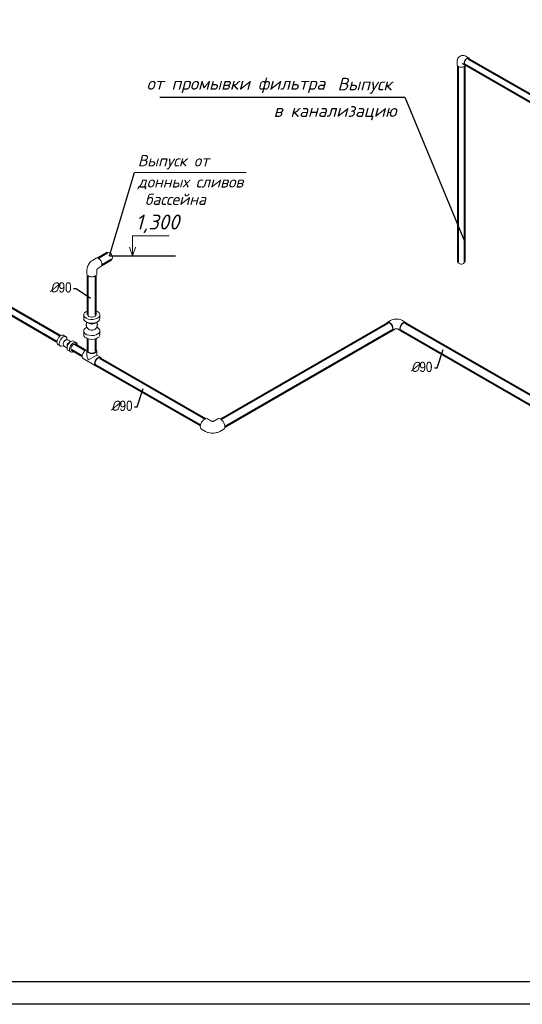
# Model space of a CAD drawing. Extents: x 4114239 to 5838486, y 780458 to 1383318.
# Tile 50 of 231: x 4336749 to 4347851, y 1039376 to 1061146. Entities that reach past the tile are written whole.
import ezdxf
from ezdxf.enums import TextEntityAlignment as Align

# ---------------------------------------------------------------- set-up
doc = ezdxf.new("R2010")
doc.units = 0
doc.header["$MEASUREMENT"] = 0
doc.layers.add('02', color=7, linetype='Continuous')
for name, color, linetype, lineweight in [('1', 7, 'Continuous', 50), ('Farmat', 7, 'Continuous', 30), ('Линия', 7, 'Continuous', 35), ('Основные', 160, 'Continuous', 40), ('разм', 7, 'Continuous', 18)]:
    doc.layers.add(name, color=color, linetype=linetype, lineweight=lineweight)
doc.layers.add('Отметки', color=7, linetype='Continuous', lineweight=0, true_color=0x221726)
doc.styles.add('GOST_P', font='isocpeui.ttf')
doc.styles.add('ГОСТ 250', font='isocpeui.ttf', dxfattribs={"height": 300})

msp = doc.modelspace()

# ---------------------------------------------------------------- linework, layer by layer
at = {"color": 0, "linetype": 'Continuous', "lineweight": 0, "extrusion": (5.55112e-17, 0.816497, 0.57735)}
for p, q in [((4346672.1844, 1060297.0974), (4346609.959, 1060333.0232)), ((4346411.178, 1060146.4052), (4346411.178, 1060218.2569, 0)), ((4346582.1844, 1060141.2128), (4346519.959, 1060177.1387, 0)), ((4344869.0104, 1054452.8417, 0), (4344941.1353, 1054494.483, 0)), ((4345274.2781, 1054452.8417, 0), (4345202.1532, 1054494.483, 0)), ((4344977.0104, 1054265.7802, 0), (4345049.1353, 1054307.4215)), ((4345166.2781, 1054265.7802, 0), (4345094.1532, 1054307.4215, 0)), ((4340982.5032, 1052269.8803), (4340896.3154, 1052319.6409)), ((4341037.2064, 1052269.8803), (4341123.3943, 1052319.6409)), ((4340851.5824, 1052042.9359), (4340765.3154, 1052092.7422)), ((4341168.1272, 1052042.9359), (4341254.3943, 1052092.7422))]:
    msp.add_line(p, q, dxfattribs=at)
at = {"linetype": 'Continuous', "lineweight": 40, "extrusion": (5.55112e-17, 0.816497, 0.57735)}
for p, q in [((4346664.6844, 1060284.107), (4351762.6571, 1057340.7911)), ((4346426.178, 1060117.6824), (4346426.178, 1055785.7217)), ((4346576.178, 1060117.6824), (4346576.178, 1055785.7217)), ((4346589.6844, 1060154.2032), (4351687.6571, 1057210.8873)), ((4341188.9572, 1052313.1162, 0), (4344877.2306, 1054442.5419, 0)), ((4345264.0779, 1054445.0578, 0), (4357426.3465, 1047423.1688, 0)), ((4341281.4038, 1052147.3067, 0), (4344973.2759, 1054278.81, 0)), ((4345171.9796, 1054275.6557, 0), (4357325.625, 1047258.7453, 0))]:
    msp.add_line(p, q, dxfattribs=at)
at = {"ltscale": 100}
msp.add_line((4339845.6268, 1059434.5795), (4345256.2572, 1059434.5795), dxfattribs=at)
at = {"linetype": 'Continuous', "lineweight": 40, "extrusion": (-5.55112e-17, 0.816497, 0.57735)}
for p, q in [((4337570.143, 1054025.2331), (4330543.9959, 1058081.781)), ((4337644.1757, 1054155.6953), (4330618.9959, 1058211.6848)), ((4338474.7692, 1055875.7208), (4338689.0869, 1055999.4571)), ((4338564.7692, 1055719.8362, 0), (4338779.0869, 1055843.5726, 0)), ((4338251.2857, 1054620.814), (4338251.2857, 1055488.636)), ((4338431.2857, 1054620.814, 0), (4338431.2857, 1055488.636)), ((4338202.7515, 1053833.2015), (4337965.1803, 1053970.3632)), ((4338251.2857, 1053825.0165), (4338251.2857, 1054092.2061)), ((4338431.2857, 1053825.0165), (4338431.2857, 1054092.2061, 0)), ((4338127.7515, 1053703.2977), (4337896.8885, 1053836.5864)), ((4338433.4645, 1053509.4737), (4340740.4507, 1052177.5346)), ((4338523.4645, 1053665.3583), (4340850.245, 1052321.9909))]:
    msp.add_line(p, q, dxfattribs=at)
at = {"ltscale": 5}
msp.add_line((4338734.0869, 1055921.5148), (4339285.5568, 1057767.9348), dxfattribs=at)
msp.add_line((4338734.0869, 1055921.5148), (4340193.3378, 1055921.5148))
at = {"color": 0, "linetype": 'Continuous', "lineweight": 0, "extrusion": (-5.55112e-17, 0.816497, 0.57735)}
for p, q in [((4338435.9196, 1055874.0755, 0), (4338363.7947, 1055832.4342, 0)), ((4338543.9196, 1055687.014, 0), (4338471.8592, 1055645.41)), ((4338233.2857, 1055523.1034, 0), (4338233.2857, 1055606.3861)), ((4338449.2857, 1055523.1034), (4338449.2857, 1055606.3115)), ((4338162.2857, 1054620.814), (4338162.2857, 1054537.5313)), ((4338520.2857, 1054620.814, 0), (4338520.2857, 1054537.5313)), ((4338282.9003, 1054430.1901), (4338224.5149, 1054459.2039, 0)), ((4338399.6712, 1054430.1901, 0), (4338458.0566, 1054459.2039)), ((4337714.5945, 1054168.3955, 0), (4337768.3346, 1054137.3686)), ((4338162.2857, 1054264.8215), (4338162.2857, 1054181.5388, 0)), ((4338231.6707, 1054346.7049), (4338224.5149, 1054343.1489)), ((4338450.9008, 1054346.7049), (4338458.0566, 1054343.1489)), ((4338520.2857, 1054264.8215), (4338520.2857, 1054181.5388)), ((4337594.5945, 1053960.5494, 0), (4337648.3346, 1053929.5225)), ((4337719.9015, 1053941.914), (4337706.9548, 1053934.6823)), ((4337709.0477, 1053984.8743), (4337709.0477, 1053984.8732, 0)), ((4337750.755, 1054057.1136), (4337750.756, 1054057.1142)), ((4337793.3867, 1054069.194), (4337793.1762, 1054084.0221)), ((4337795.3143, 1053933.4478), (4337796.027, 1053883.2564)), ((4337838.425, 1054008.1177), (4337882.2484, 1054032.5962)), ((4337940.8686, 1054037.756), (4337994.6087, 1054006.7291)), ((4337820.8686, 1053829.9099), (4337874.6087, 1053798.883)), ((4338233.2857, 1053728.97), (4338233.2857, 1053825.0165, 0)), ((4338264.9182, 1053622.5253, 0), (4338449.2857, 1053728.97)), ((4338449.2857, 1053728.97), (4338449.2857, 1053825.0165)), ((4338532.4645, 1053680.9467), (4338449.2857, 1053728.97)), ((4338424.4645, 1053493.8852), (4338150.107, 1053652.2856))]:
    msp.add_line(p, q, dxfattribs=at)
at = {"color": 7, "lineweight": 25, "ltscale": 1000}
for points in [[(4337940.1732, 1055205.9504), (4337997.8337, 1055205.9504), (4338312.2156, 1054986.7566)], [(4345910.0716, 1053448.1003), (4345967.7321, 1053448.1003), (4346101.466, 1053851.0934)], [(4339287.8007, 1052588.9767), (4339345.4612, 1052588.9767), (4339479.1951, 1052991.9698)]]:
    msp.add_lwpolyline(points, dxfattribs=at)
at = {"color": 0, "linetype": 'Continuous', "lineweight": 0, "extrusion": (-1.28814e-17, 1.99733e-16, -1)}
for centre, major_axis, ratio, start_param, end_param in [((4346627.1844, 1060219.1551), (45, 77.9423), 0.5773502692, 2.5559071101, 6.8688708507), ((4345220.2781, 1054359.3109), (48.2984, 83.6552), 0.5379220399, 3.1415926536, 6.1879381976)]:
    msp.add_ellipse(centre, major_axis=major_axis, ratio=ratio, start_param=start_param, end_param=end_param, dxfattribs=at)
at = {"color": 0, "linetype": 'Continuous', "lineweight": 0, "extrusion": (1.11556e-17, 1.85856e-16, -1)}
msp.add_ellipse((4346627.1844, 1060219.1551), major_axis=(37.5, 64.9519), ratio=0.5773502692, start_param=3.1415926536, end_param=6.2831853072, dxfattribs=at)
at = {"color": 0, "linetype": 'Continuous', "lineweight": 0, "extrusion": (5.86208e-18, 1.66533e-16, -1)}
msp.add_ellipse((4346501.178, 1060146.4052, 0), major_axis=(-90, 0), ratio=0.5773502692, start_param=3.3031061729, end_param=6.2831853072, dxfattribs=at)
at = {"color": 0, "linetype": 'Continuous', "lineweight": 0}
for centre, major_axis, start_param, end_param in [((4338489.9196, 1055780.5448, 0), (54, -93.5307), 0.7853981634, 3.1415926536), ((4338734.0869, 1055921.5148), (-45, 77.9423), 3.926990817, 6.2831853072), ((4338734.0869, 1055921.5148), (-45, 77.9423), 3.1415926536, 3.926990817), ((4338489.9196, 1055780.5448, 0), (54, -93.5307), 0, 0.7853981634), ((4338341.2857, 1055523.1034), (108, 0), 3.1415926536, 6.2831853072), ((4338341.2857, 1054620.814), (179, 0), 2.0976235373, 7.0685834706), ((4338341.2857, 1054620.814), (-90, 0), 0, 0.7853981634), ((4338341.2857, 1054620.814), (-90, 0), 0.7853981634, 3.1415926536), ((4338341.2857, 1054620.814), (179, 0), 0.7853981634, 1.0439691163), ((4338341.2857, 1054537.5313), (179, 0), 3.1415926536, 6.2831853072), ((4338341.2857, 1054469.3539), (89.5, 0), 4.001706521, 5.4230714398), ((4337654.5945, 1054064.4724), (60, 103.923), 0, 3.1415926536), ((4337547.1501, 1054126.5054, 0), (45, 77.9423), 5.487786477, 5.4977871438), ((4337708.3346, 1054033.4455), (60, 103.923), 5.5140490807, 10.1939141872), ((4338341.2857, 1054264.8215), (179, 0), 2.2814787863, 7.0685834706), ((4338341.2857, 1054181.5388), (179, 0), 3.1415926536, 6.2831853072), ((4338341.2857, 1054332.9989), (89.5, 0), 3.8620456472, 5.5627323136), ((4338341.2857, 1054264.8215), (179, 0), 0.7853981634, 0.8601138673), ((4337751.4681, 1054008.5424), (30, 51.9615), 0.8022058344, 2.3393868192), ((4337880.8686, 1053933.833), (60, 103.923), 0, 3.1415926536), ((4337837.7351, 1053958.7361, 0), (30, 51.9615), 0.7691362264, 2.3724564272), ((4337934.6087, 1053902.8061, 0), (60, 103.923), 5.4977871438, 10.3074796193), ((4337934.6885, 1053902.058), (-37.8, -65.4715), 3.1415926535, 5.4977871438), ((4337934.6087, 1053902.8061, 0), (60, 103.923), 5.3746905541, 5.4977871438), ((4337934.6885, 1053902.058), (-37.8, -65.4715), 5.4977871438, 6.2831853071), ((4338204.107, 1053745.8163), (-54, -93.5307), 3.4577756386, 6.2831853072), ((4338341.2857, 1053825.0165), (108, 0), 2.5559071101, 5.4977871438), ((4338341.2857, 1053666.6162, 0), (76.3675, -132.2724), 3.926990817, 4.7123889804), ((4338341.2857, 1053825.0165), (-90, 0), 0, 0.7853981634), ((4338341.2857, 1053825.0165), (-90, 0), 0.7853981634, 3.1415926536), ((4338341.2857, 1053825.0165), (108, 0), 5.4977871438, 6.8688708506), ((4338478.4645, 1053587.416), (-54, -93.5307), 2.5559071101, 6.8688708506), ((4338478.4645, 1053587.416), (45, 77.9423), 0, 3.1415926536)]:
    msp.add_ellipse(centre, major_axis=major_axis, ratio=0.5773502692, start_param=start_param, end_param=end_param, dxfattribs=at)
at = {"color": 0, "linetype": 'Continuous', "lineweight": 0, "extrusion": (2.73488e-17, 1.66533e-16, -1)}
for major_axis, start_param, end_param in [((75, 0), 0.7853981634, 3.1415926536), ((-75, 0), 3.1415926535, 3.926990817)]:
    msp.add_ellipse((4346501.178, 1055785.7217), major_axis=major_axis, ratio=0.5773502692, start_param=start_param, end_param=end_param, dxfattribs=at)
at = {"color": 0, "linetype": 'Continuous', "lineweight": 0, "extrusion": (2.03185e-17, 7.58296e-17, -1)}
for start_param, end_param in [(2.6452953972, 5.4977871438), (5.4977871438, 6.7818373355)]:
    msp.add_ellipse((4344923.0104, 1054359.3109, 0), major_axis=(54, -93.5307), ratio=0.5773502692, start_param=start_param, end_param=end_param, dxfattribs=at)
at = {"color": 0, "linetype": 'Continuous', "lineweight": 0, "extrusion": (6.4674e-17, 1.65537e-16, -1)}
msp.add_ellipse((4344923.0104, 1054359.3109, 0), major_axis=(-47.5191, 82.3055), ratio=0.5467432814, start_param=-0.0692486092, end_param=3.1415926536, dxfattribs=at)
at = {"color": 0, "linetype": 'Continuous', "lineweight": 0, "extrusion": (-2.03185e-17, 7.58296e-17, -1)}
msp.add_ellipse((4345220.2781, 1054359.3109, 0), major_axis=(54, 93.5307), ratio=0.5773502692, start_param=2.6779164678, end_param=6.7558454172, dxfattribs=at)
at = {"color": 0, "linetype": 'Continuous', "lineweight": 0, "extrusion": (-4.0637e-17, 1.51659e-16, -1)}
msp.add_ellipse((4340830.8154, 1052206.1915), major_axis=(-65.5, -113.4493), ratio=0.5773502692, start_param=0, end_param=3.1415926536, dxfattribs=at)
at = {"color": 0, "linetype": 'Continuous', "lineweight": 0, "extrusion": (-3.51927e-17, 1.71978e-16, -1)}
for start_param, end_param in [(0, 0.7853981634), (0.7853981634, 3.1415926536)]:
    msp.add_ellipse((4341188.8943, 1052206.1915, 0), major_axis=(-65.5, 113.4493), ratio=0.5773502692, start_param=start_param, end_param=end_param, dxfattribs=at)
at = {"color": 0, "linetype": 'Continuous', "lineweight": 0}
for points, knots in [([(4346609.959, 1060333.0232), (4346596.2113, 1060340.9605, 0), (4346580.766, 1060347.4962, 0), (4346547.3694, 1060354.2478), (4346529.7036, 1060354.9715), (4346497.8133, 1060348.5487), (4346483.9421, 1060343.2053, 0), (4346459.9993, 1060328.3347, 0), (4346449.8178, 1060319.2002), (4346432.7207, 1060298.317), (4346426.151, 1060286.4932, 0), (4346415.7602, 1060260.2679), (4346412.8759, 1060245.9181, 0), (4346411.3565, 1060227.4574), (4346411.178, 1060222.829, 0), (4346411.178, 1060218.2569)], [4.7123889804, 4.7123889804, 4.7123889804, 4.7123889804, 5.0265482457, 5.0265482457, 5.3057417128, 5.3057417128, 5.5163717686, 5.5163717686, 5.7125054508, 5.7125054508, 5.9267546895, 5.9267546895, 6.1927040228, 6.1927040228, 6.2831853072, 6.2831853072, 6.2831853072, 6.2831853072]), ([(4338363.7947, 1055832.4342, 0), (4338347.3004, 1055822.9112), (4338332.7641, 1055811.6096), (4338306.562, 1055786.6512), (4338294.9097, 1055772.9627), (4338274.2886, 1055743.7573), (4338265.3291, 1055728.239), (4338250.3471, 1055695.778, 0), (4338244.3186, 1055678.8425), (4338235.8051, 1055643.6717), (4338233.2857, 1055625.432, 0), (4338233.2857, 1055606.3861)], [1.5707963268, 1.5707963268, 1.5707963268, 1.5707963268, 1.8849555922, 1.8849555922, 2.1991148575, 2.1991148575, 2.5132741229, 2.5132741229, 2.8274333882, 2.8274333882, 3.1415926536, 3.1415926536, 3.1415926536, 3.1415926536]), ([(4338471.8804, 1055645.4235, 0), (4338471.8804, 1055645.4235, 0), (4338471.6468, 1055645.2762, 0), (4338470.7404, 1055644.5927, 0), (4338469.9707, 1055643.9661), (4338468.1183, 1055642.2493), (4338467.0344, 1055641.1582), (4338464.6878, 1055638.5394), (4338463.4196, 1055636.9964), (4338460.8409, 1055633.5367), (4338459.531, 1055631.6064), (4338457.0336, 1055627.5335, 0), (4338455.8501, 1055625.3868), (4338453.757, 1055621.1424), (4338452.8456, 1055619.0445), (4338451.3691, 1055615.1771, 0), (4338450.7928, 1055613.3986), (4338449.9569, 1055610.3731), (4338449.6845, 1055609.1057), (4338449.3601, 1055607.226, 0), (4338449.3037, 1055606.5988), (4338449.2857, 1055606.3171, 0), (4338449.2846, 1055606.2865, 0), (4338449.2846, 1055606.2865, 0)], [1.6095951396, 1.6095951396, 1.6095951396, 1.6095951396, 1.7225975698, 1.7225975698, 1.8646880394, 1.8646880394, 2.0072719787, 2.0072719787, 2.1554932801, 2.1554932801, 2.3103906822, 2.3103906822, 2.4692345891, 2.4692345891, 2.6269219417, 2.6269219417, 2.778828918, 2.778828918, 2.9237713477, 2.9237713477, 3.0651725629, 3.0651725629, 3.1027938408, 3.1027938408, 3.1027938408, 3.1027938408]), ([(4338274.0259, 1054298.9091), (4338270.1236, 1054301.4755), (4338266.3623, 1054304.2702), (4338259.1994, 1054310.258), (4338255.7858, 1054313.4605, 0), (4338249.3568, 1054320.2232), (4338246.331, 1054323.7944, 0), (4338240.7162, 1054331.2469), (4338238.1179, 1054335.1402), (4338233.3905, 1054343.1849), (4338231.2536, 1054347.3494, 0), (4338227.4755, 1054355.8811), (4338225.8281, 1054360.2623), (4338223.0486, 1054369.1696), (4338221.9121, 1054373.7102), (4338220.1677, 1054382.8766, 0), (4338219.557, 1054387.5173, 0), (4338218.8704, 1054396.8229), (4338218.7935, 1054401.5029), (4338219.1737, 1054410.826, 0), (4338219.6315, 1054415.4843), (4338221.0736, 1054424.703, 0), (4338222.0602, 1054429.2786), (4338224.5453, 1054438.2724), (4338226.0478, 1054442.7054), (4338228.975, 1054449.9501, 0), (4338230.2687, 1054452.8266), (4338231.6706, 1054455.6479)], [0, 0, 0, 0, 7.0058548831, 7.0058548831, 14.0040240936, 14.0040240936, 21.0021988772, 21.0021988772, 28.0003650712, 28.0003650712, 34.9985249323, 34.9985249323, 41.996680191, 41.996680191, 48.994832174, 48.994832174, 55.9929819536, 55.9929819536, 62.9911304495, 62.9911304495, 69.9892784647, 69.9892784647, 76.9874267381, 76.9874267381, 83.9855760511, 83.9855760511, 88.7079132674, 88.7079132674, 88.7079132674, 88.7079132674]), ([(4338450.9008, 1054455.6479), (4338451.7064, 1054454.027, 0), (4338452.4759, 1054452.3884), (4338455.0972, 1054446.4686), (4338456.7445, 1054442.0874, 0), (4338459.5237, 1054433.18, 0), (4338460.6601, 1054428.6394), (4338462.4042, 1054419.473, 0), (4338463.0149, 1054414.8323, 0), (4338463.7012, 1054405.5267), (4338463.778, 1054400.8466), (4338463.3975, 1054391.5235), (4338462.9396, 1054386.8653, 0), (4338461.4972, 1054377.6466), (4338460.5105, 1054373.0711), (4338458.0252, 1054364.0773), (4338456.5225, 1054359.6443), (4338453.0267, 1054350.993), (4338451.0279, 1054346.7606), (4338446.5673, 1054338.565), (4338444.0983, 1054334.5884), (4338438.7313, 1054326.9556, 0), (4338435.8245, 1054323.2869), (4338429.6212, 1054316.3166), (4338426.3146, 1054313.0037), (4338419.3561, 1054306.7872), (4338415.6929, 1054303.8734), (4338410.7822, 1054300.4066), (4338409.6699, 1054299.6485), (4338408.5456, 1054298.9091, 0)], [32.2854844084, 32.2854844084, 32.2854844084, 32.2854844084, 34.9985249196, 34.9985249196, 41.9966801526, 41.9966801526, 48.9948321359, 48.9948321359, 55.9929819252, 55.9929819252, 62.9911304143, 62.9911304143, 69.9892784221, 69.9892784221, 76.9874266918, 76.9874266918, 83.9855760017, 83.9855760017, 90.9837272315, 90.9837272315, 97.9818813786, 97.9818813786, 104.9800397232, 104.9800397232, 111.9782038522, 111.9782038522, 118.9763758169, 118.9763758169, 120.9949129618, 120.9949129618, 120.9949129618, 120.9949129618]), ([(4345202.1532, 1054494.483, 0), (4345185.6589, 1054504.006, 0), (4345168.6032, 1054510.944), (4345133.8876, 1054521.1564, 0), (4345116.2068, 1054524.4034), (4345080.6037, 1054527.6591, 0), (4345062.6847, 1054527.6591, 0), (4345027.0816, 1054524.4034), (4345009.4008, 1054521.1564, 0), (4344974.6852, 1054510.944, 0), (4344957.6296, 1054504.006, 0), (4344941.1353, 1054494.483, 0)], [4.7123889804, 4.7123889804, 4.7123889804, 4.7123889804, 5.0265482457, 5.0265482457, 5.3407075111, 5.3407075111, 5.6548667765, 5.6548667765, 5.9690260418, 5.9690260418, 6.2831853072, 6.2831853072, 6.2831853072, 6.2831853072]), ([(4345094.2177, 1054307.3842, 0), (4345094.148, 1054307.42), (4345093.9146, 1054307.5356, 0), (4345092.9506, 1054307.9445), (4345092.023, 1054308.2978, 0), (4345089.61, 1054309.0436, 0), (4345088.1231, 1054309.4367, 0), (4345084.6818, 1054310.1596, 0), (4345082.7115, 1054310.4864, 0), (4345078.426, 1054310.9897, 0), (4345076.0993, 1054311.159, 0), (4345071.3234, 1054311.2853), (4345068.8726, 1054311.2369, 0), (4345064.1503, 1054310.9274, 0), (4345061.8777, 1054310.6677, 0), (4345057.7902, 1054310.0128, 0), (4345055.9618, 1054309.6226, 0), (4345052.9237, 1054308.8337, 0), (4345051.6899, 1054308.436, 0), (4345049.8998, 1054307.777), (4345049.3285, 1054307.5124, 0), (4345049.1034, 1054307.4009, 0), (4345049.0841, 1054307.3911, 0), (4345049.0707, 1054307.3842, 0)], [4.7709576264, 4.7709576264, 4.7709576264, 4.7709576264, 4.8641902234, 4.8641902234, 5.006280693, 5.006280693, 5.1488646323, 5.1488646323, 5.2970859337, 5.2970859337, 5.4519833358, 5.4519833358, 5.6108272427, 5.6108272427, 5.7685145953, 5.7685145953, 5.9204215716, 5.9204215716, 6.0653640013, 6.0653640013, 6.2067652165, 6.2067652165, 6.22461665, 6.22461665, 6.22461665, 6.22461665]), ([(4337709.0477, 1053984.8732), (4337708.9351, 1053977.0789), (4337709.761, 1053967.9475), (4337715.9654, 1053948.7003), (4337720.651, 1053938.9771, 0), (4337733.9205, 1053922.6291), (4337741.3563, 1053915.923, 0), (4337757.634, 1053905.9358), (4337766.2292, 1053902.4556), (4337782.0042, 1053898.6691), (4337789.2048, 1053897.9905), (4337795.8165, 1053898.0845)], [3.1247849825, 3.1247849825, 3.1247849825, 3.1247849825, 3.4456769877, 3.4456769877, 3.7096202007, 3.7096202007, 3.9115580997, 3.9115580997, 4.0963981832, 4.0963981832, 4.258634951, 4.258634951, 4.258634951, 4.258634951]), ([(4337869.3017, 1054025.3645), (4337867.0311, 1054029.4295, 0), (4337864.2908, 1054033.551), (4337855.2859, 1054044.6461), (4337847.8505, 1054051.3527), (4337831.573, 1054061.3409), (4337822.9779, 1054064.8216), (4337805.7022, 1054068.9691), (4337797.0998, 1054069.5112), (4337780.3144, 1054068.4935, 0), (4337772.4866, 1054066.5926, 0), (4337760.0019, 1054062.1425), (4337755.0497, 1054059.6765), (4337750.756, 1054057.1142)], [6.7369393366, 6.7369393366, 6.7369393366, 6.7369393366, 6.8511791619, 6.8511791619, 7.0531223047, 7.0531223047, 7.2379627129, 7.2379627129, 7.4332146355, 7.4332146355, 7.6649554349, 7.6649554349, 7.8707893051, 7.8707893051, 7.8707893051, 7.8707893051]), ([(4341037.2337, 1052269.8945), (4341037.2337, 1052269.8945), (4341036.9386, 1052269.7392), (4341035.6749, 1052269.2032), (4341034.5517, 1052268.7754, 0), (4341031.6289, 1052267.8721), (4341029.8279, 1052267.3958), (4341025.6593, 1052266.5201), (4341023.2725, 1052266.1241), (4341018.081, 1052265.514), (4341015.2624, 1052265.3088, 0), (4341009.4765, 1052265.1551, 0), (4341006.5071, 1052265.2134), (4341000.7853, 1052265.5876), (4340998.0314, 1052265.9019), (4340993.0777, 1052266.6948, 0), (4340990.8615, 1052267.1673), (4340987.1784, 1052268.1227, 0), (4340985.6823, 1052268.6047), (4340983.5109, 1052269.4033), (4340982.8173, 1052269.7243), (4340982.509, 1052269.8769), (4340982.476, 1052269.8945, 0), (4340982.476, 1052269.8945, 0)], [3.1806169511, 3.1806169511, 3.1806169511, 3.1806169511, 3.2934050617, 3.2934050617, 3.4354787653, 3.4354787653, 3.5780240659, 3.5780240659, 3.726189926, 3.726189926, 3.88102207, 3.88102207, 4.0397999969, 4.0397999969, 4.1974293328, 4.1974293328, 4.3492911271, 4.3492911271, 4.4942004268, 4.4942004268, 4.6355751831, 4.6355751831, 4.6733646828, 4.6733646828, 4.6733646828, 4.6733646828]), ([(4341168.1272, 1052042.9359), (4341148.1234, 1052031.3867, 0), (4341127.4392, 1052022.9727), (4341085.3384, 1052010.5877), (4341063.8966, 1052006.65), (4341020.7201, 1052002.7018), (4340998.9896, 1052002.7018), (4340955.8131, 1052006.65, 0), (4340934.3713, 1052010.5877), (4340892.2705, 1052022.9727), (4340871.5862, 1052031.3867), (4340851.5824, 1052042.9359)], [3.1415926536, 3.1415926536, 3.1415926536, 3.1415926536, 3.4557519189, 3.4557519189, 3.7699111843, 3.7699111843, 4.0840704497, 4.0840704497, 4.398229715, 4.398229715, 4.7123889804, 4.7123889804, 4.7123889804, 4.7123889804])]:
    msp.add_open_spline(points, degree=3, knots=knots, dxfattribs=at)
at = {"layer": '02'}
msp.add_line((4345256.2572, 1059434.5795), (4346572.8846, 1056251.7361), dxfattribs=at)
at = {"layer": 'Farmat', "color": 0, "linetype": 'ByBlock', "lineweight": 30}
msp.add_lwpolyline([(4310624.0252, 1080875.5194), (4367524.0252, 1080875.5194), (4367524.0252, 1039875.5194), (4310624.0252, 1039875.5194)], close=True, dxfattribs=at)
at = {"layer": 'Линия', "linetype": 'ByBlock', "lineweight": 0, "ltscale": 10}
for p, q in [((4339240.6559, 1055921.5148), (4339240.6559, 1056368.9973)), ((4340049.2966, 1056368.9973), (4339240.6559, 1056368.9973)), ((4339240.6559, 1055921.5148), (4339175.3184, 1056117.8355)), ((4339240.6559, 1055921.5148), (4339310.0788, 1056117.8355))]:
    msp.add_line(p, q, dxfattribs=at)
at = {"layer": 'Отметки'}
msp.add_line((4341748.513, 1057767.9348), (4339285.5568, 1057767.9348), dxfattribs=at)
at = {"layer": 'разм', "color": 0, "lineweight": 25, "ltscale": 0.5}
msp.add_lwpolyline([(4308624.0252, 1081375.5194), (4368024.0252, 1081375.5194), (4368024.0252, 1039375.5194), (4308624.0252, 1039375.5194)], close=True, dxfattribs=at)

# ---------------------------------------------------------------- texts
at = {"ltscale": 100, "style": 'ГОСТ 250'}
msp.add_text('Выпуск  ', height=277.992, dxfattribs=at).set_placement((4343769.9982, 1059583.2613))
at = {"layer": '1', "ltscale": 20, "style": 'GOST_P'}
msp.add_text('1,300', height=330.75, dxfattribs=at).set_placement((4339790.943, 1056506.7643), align=Align.CENTER)
at = {"layer": 'Основные', "color": 0, "style": 'ГОСТ 250'}
for s, p in [('от промывки фильтра  ', (4339551.4462, 1059597.8606)), ('в канализацию  ', (4342357.1173, 1058997.2966))]:
    msp.add_text(s, height=277.992, dxfattribs=at).set_placement(p)
for s, p in [('Выпуск от ', (4339356.633, 1058028.6073)), ('донных сливов  ', (4339356.633, 1057560.0808)), ('бассейна', (4339514.7998, 1057175.1319))]:
    msp.add_text(s, height=250, dxfattribs=at).set_placement(p, align=Align.MIDDLE_LEFT)
at = {"layer": 'Основные', "color": 0, "char_height": 225, "attachment_point": 9, "style": 'ГОСТ 250'}
for insert in [(4337893.8647, 1055111.3773), (4345863.7631, 1053353.5272), (4339241.4922, 1052494.4037)]:
    msp.add_mtext('%%C{\\fArial Narrow|b0|i0|c204|p34;90}', dxfattribs=dict(at, insert=insert))

doc.saveas('drawing.dxf')
